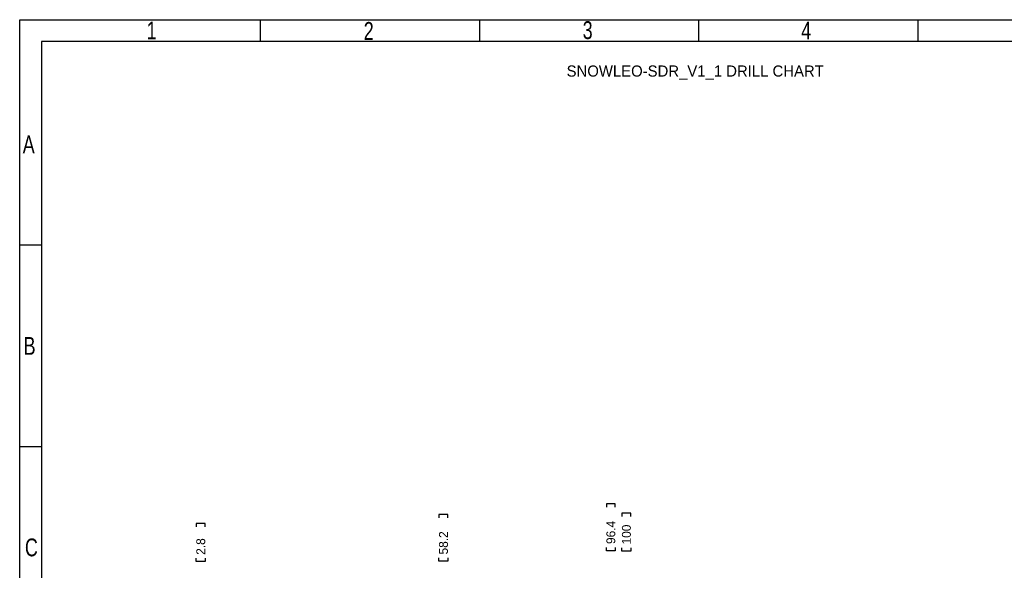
# Model space of a CAD drawing. Extents: x -38 to 372, y -82 to 205.
# Tile 6 of 29: x -38 to 186, y 80 to 205. Entities that reach past the tile are written whole.
import ezdxf

# ---------------------------------------------------------------- set-up
doc = ezdxf.new("R2010")
doc.units = 0
doc.layers.add('BOARD_GEOMETRY_DIMENSION', color=2, linetype='CONTINUOUS')
doc.layers.add('BOARD_GEOMETRY_SILKSCREEN_TOP', color=1, linetype='CONTINUOUS')

msp = doc.modelspace()

# ---------------------------------------------------------------- linework, layer by layer
at = {"layer": 'BOARD_GEOMETRY_DIMENSION'}
msp.add_lwpolyline([(-38.48354, -81.604612), (-38.48354, 205.395322), (371.516402, 205.395322), (371.516402, -81.604612)], close=True, dxfattribs=at)
for points in [[(16.51635, 200.395332), (16.51635, 205.395322)], [(66.516504, 200.395332), (66.516504, 205.395322)], [(116.516404, 200.395332), (116.516404, 205.395322)], [(166.516558, 205.395322), (166.516558, 200.395332)], [(366.516412, 200.395332), (-33.48355, 200.395332)], [(-33.48355, 200.395332), (-33.48355, -76.604368)], [(-33.48355, 153.895298), (-38.48354, 153.895298)], [(-33.48355, 107.89539), (-38.48354, 107.89539)], [(97.460816, 94.0816), (97.460816, 94.8436), (95.428816, 94.8436), (95.428816, 94.0816)], [(59.259216, 91.694), (59.259216, 92.456), (57.227216, 92.456), (57.227216, 91.694)], [(101.0158, 91.948), (101.0158, 92.71), (98.9838, 92.71), (98.9838, 91.948)], [(3.861054, 89.5858), (3.861054, 90.3478), (1.829054, 90.3478), (1.829054, 89.5858)], [(97.460816, 84.9376), (97.460816, 84.1756), (95.428816, 84.1756), (95.428816, 84.9376)], [(101.0158, 84.836), (101.0158, 84.074), (98.9838, 84.074), (98.9838, 84.836)], [(3.861054, 82.4738), (3.861054, 81.7118), (1.829054, 81.7118), (1.829054, 82.4738)], [(59.259216, 82.55), (59.259216, 81.788), (57.227216, 81.788), (57.227216, 82.55)]]:
    msp.add_lwpolyline(points, dxfattribs=at)
at = {"layer": 'BOARD_GEOMETRY_SILKSCREEN_TOP'}
msp.add_lwpolyline([(-38.48354, -81.604612), (-38.48354, 205.395322), (371.516402, 205.395322), (371.516402, -81.604612)], close=True, dxfattribs=at)
for points in [[(16.51635, 200.395332), (16.51635, 205.395322)], [(66.516504, 200.395332), (66.516504, 205.395322)], [(116.516404, 200.395332), (116.516404, 205.395322)], [(166.516558, 205.395322), (166.516558, 200.395332)], [(366.516412, 200.395332), (-33.48355, 200.395332)], [(-33.48355, 200.395332), (-33.48355, -76.604368)], [(-33.48355, 153.895298), (-38.48354, 153.895298)], [(-33.48355, 107.89539), (-38.48354, 107.89539)]]:
    msp.add_lwpolyline(points, dxfattribs=at)

# ---------------------------------------------------------------- texts
at = {"layer": 'BOARD_GEOMETRY_DIMENSION', "width": 0.75}
for s, p in [('1', (-9.483598, 200.895712)), ('2', (40.047164, 200.795128)), ('3', (90.033602, 200.978516)), ('4', (139.916408, 200.895712)), ('A', (-37.783516, 174.89551)), ('B', (-37.583618, 128.895602)), ('C', (-37.290248, 82.89544))]:
    msp.add_text(s, height=4.064, dxfattribs=at).set_placement(p)
at = {"layer": 'BOARD_GEOMETRY_DIMENSION'}
msp.add_text('SNOWLEO-SDR_V1_1 DRILL CHART', height=2.54, dxfattribs=at).set_placement((86.36, 192.405))
for s, p in [('96.4', (97.460816, 85.6996)), ('100', (101.0158, 85.598)), ('58.2', (59.259216, 83.312)), ('2.8', (3.861054, 83.2358))]:
    msp.add_text(s, height=2.032, rotation=90, dxfattribs=at).set_placement(p)
at = {"layer": 'BOARD_GEOMETRY_SILKSCREEN_TOP', "width": 0.75}
for s, p in [('1', (-9.483598, 200.895712)), ('2', (40.047164, 200.795128)), ('3', (90.033602, 200.978516)), ('4', (139.916408, 200.895712)), ('A', (-37.783516, 174.89551)), ('B', (-37.583618, 128.895602)), ('C', (-37.290248, 82.89544))]:
    msp.add_text(s, height=4.064, dxfattribs=at).set_placement(p)

doc.saveas('drawing.dxf')
